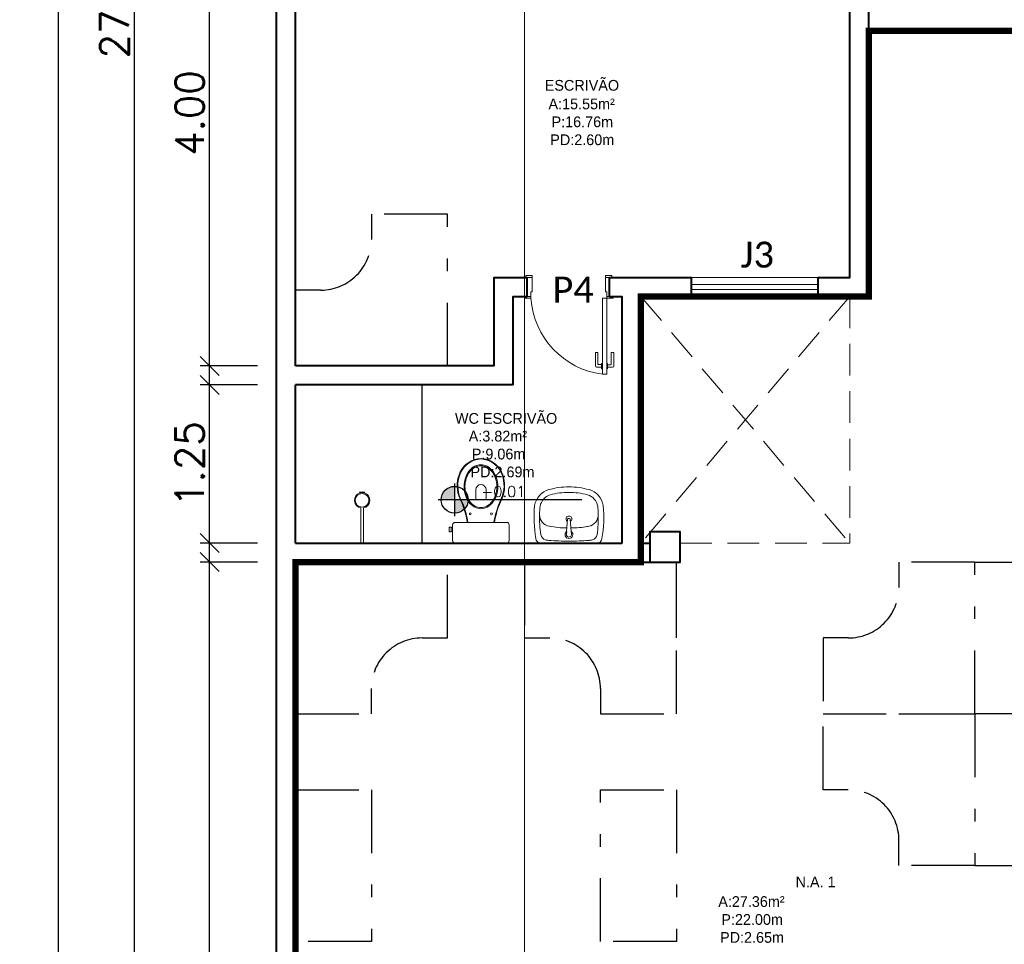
# Model space of a CAD drawing. Header units: millimetres. Extents: x 26 to 1362, y 24 to 358.
# Tile 63 of 256: x 542 to 550, y 141 to 148. Entities that reach past the tile are written whole.
import ezdxf
from ezdxf.lldxf.tags import DXFTag

# ---------------------------------------------------------------- set-up
doc = ezdxf.new("R2010")
doc.units = ezdxf.units.MM
doc.linetypes.add('DIVIDE', pattern=[1.25, 0.5, -0.25, 0, -0.25, 0, -0.25])
doc.linetypes.add('TRACEJADO_G', pattern=[0.375, 0.25, -0.125])
for name, color, linetype in [('ARQ-LINHACORTE', 3, 'DIVIDE'), ('ARQ-PISO', 8, 'Continuous'), ('PDF4_Text', 7, 'Continuous')]:
    doc.layers.add(name, color=color, linetype=linetype)
for name, color, linetype, lineweight in [('MB_ALVENARIA', 7, 'Continuous', 40), ('MB_COTA', 7, 'Continuous', 13), ('MB_ESQUADRIA', 7, 'Continuous', 5), ('MB_MOBILIÁRIO', 8, 'Continuous', 13), ('MB_TEXTO_0', 7, 'Continuous', 13), ('TEXTO', 7, 'Continuous', 20)]:
    doc.layers.add(name, color=color, linetype=linetype, lineweight=lineweight)
doc.styles.add('AVANT', font='txt')
doc.styles.add('PDF Calibri', font='calibri.ttf')
doc.styles.add('ROMANS', font='romans.shx')
tags = doc.linetypes.add('DASHDOT', pattern=[1, 0.5, -0.25, 0, -0.25]).pattern_tags.tags
tags[10:11] = [DXFTag(74, 4), DXFTag(75, 0), DXFTag(340, '0'), DXFTag(46, 1.0), DXFTag(50, 0.0), DXFTag(44, 0.0), DXFTag(45, 0.0)]
tags[8:9] = [DXFTag(74, 4), DXFTag(75, 0), DXFTag(340, '0'), DXFTag(46, 1.0), DXFTag(50, 0.0), DXFTag(44, 0.0), DXFTag(45, 0.0)]
tags[6:7] = [DXFTag(74, 4), DXFTag(75, 0), DXFTag(340, '0'), DXFTag(46, 1.0), DXFTag(50, 0.0), DXFTag(44, 0.0), DXFTag(45, 0.0)]
tags[4:5] = [DXFTag(74, 4), DXFTag(75, 0), DXFTag(340, '0'), DXFTag(46, 1.0), DXFTag(50, 0.0), DXFTag(44, 0.0), DXFTag(45, 0.0)]
doc.dimstyles.new('LOHAINA 1-150', dxfattribs={"dimscale": 1.5, "dimtxt": 0.15, "dimasz": 0.1, "dimexe": 0.05, "dimexo": 0.1, "dimgap": 0.03, "dimtad": 1, "dimzin": 5, "dimdsep": 46, "dimtxsty": 'ROMANS', "dimblk": 'OBLIQUE', "dimcen": 0, "dimdle": 0.05, "dimclrd": 256, "dimclre": 256, "dimadec": 0, "dimazin": 0, "dimtfac": 1, "dimtofl": 0, "dimtmove": 2, "dimatfit": 3, "dimfxl": 0.04, "dimtolj": 1, "dimtzin": 1, "dimarcsym": 0})

# ---------------------------------------------------------------- blocks, each defined once
blk = doc.blocks.new('_Oblique')
at = {"color": 0, "linetype": 'ByBlock', "lineweight": -2}
blk.add_line((-0.5, -0.5), (0.5, 0.5), dxfattribs=at)
blk = doc.blocks.new('*D133')
at = {"layer": 'DEFPOINTS', "color": 0, "transparency": 16777216}
for p in [(542.852, 162.3915), (543.9756, 162.3915), (543.9756, 134.4815)]:
    blk.add_point(p, dxfattribs=at)
at = {"layer": 'MB_COTA', "lineweight": -2, "transparency": 16777216}
for p, q in [((542.852, 134.4065), (542.852, 162.4665)), ((543.8256, 162.3915), (542.777, 162.3915)), ((543.8256, 134.4815), (542.777, 134.4815))]:
    blk.add_line(p, q, dxfattribs=at)
at = {"layer": 'MB_COTA', "lineweight": -2, "transparency": 16777216, "xscale": 0.15, "yscale": 0.15, "zscale": 0.15}
for p, rotation in [((542.852, 162.3915), 90), ((542.852, 134.4815), 270)]:
    blk.add_blockref('_Oblique', p, dxfattribs=dict(at, rotation=rotation))
at = {"layer": 'MB_COTA', "color": 0, "transparency": 16777216, "insert": (542.6945, 148.4365), "char_height": 0.225, "attachment_point": 5, "rotation": 90, "style": 'ROMANS'}
blk.add_mtext('\\A1;27.91', dxfattribs=at)
blk = doc.blocks.new('*D135')
at = {"layer": 'DEFPOINTS', "color": 0, "transparency": 16777216}
for p in [(543.4461, 144.0215), (543.9756, 144.0215), (543.9756, 137.1015)]:
    blk.add_point(p, dxfattribs=at)
at = {"layer": 'MB_COTA', "lineweight": -2, "transparency": 16777216}
for p, q in [((543.4461, 137.0265), (543.4461, 144.0965)), ((543.8256, 144.0215), (543.3711, 144.0215)), ((543.8256, 137.1015), (543.3711, 137.1015))]:
    blk.add_line(p, q, dxfattribs=at)
at = {"layer": 'MB_COTA', "lineweight": -2, "transparency": 16777216, "xscale": 0.15, "yscale": 0.15, "zscale": 0.15}
for p, rotation in [((543.4461, 144.0215), 90), ((543.4461, 137.1015), 270)]:
    blk.add_blockref('_Oblique', p, dxfattribs=dict(at, rotation=rotation))
at = {"layer": 'MB_COTA', "color": 0, "transparency": 16777216, "insert": (543.2886, 140.5615), "char_height": 0.225, "attachment_point": 5, "rotation": 90, "style": 'ROMANS'}
blk.add_mtext('\\A1;6.92', dxfattribs=at)
blk = doc.blocks.new('*D136')
at = {"layer": 'DEFPOINTS', "color": 0, "transparency": 16777216}
for p in [(543.9756, 179.4015), (542.2504, 134.4815), (543.9756, 134.4815)]:
    blk.add_point(p, dxfattribs=at)
at = {"layer": 'MB_COTA', "lineweight": -2, "transparency": 16777216}
for p, q in [((542.2504, 179.4765), (542.2504, 134.4065)), ((543.8256, 179.4015), (542.1754, 179.4015)), ((543.8256, 134.4815), (542.1754, 134.4815))]:
    blk.add_line(p, q, dxfattribs=at)
at = {"layer": 'MB_COTA', "lineweight": -2, "transparency": 16777216, "xscale": 0.15, "yscale": 0.15, "zscale": 0.15}
for p, rotation in [((542.2504, 179.4015), 90), ((542.2504, 134.4815), 270)]:
    blk.add_blockref('_Oblique', p, dxfattribs=dict(at, rotation=rotation))
at = {"layer": 'MB_COTA', "color": 0, "transparency": 16777216, "insert": (542.0929, 156.9415), "char_height": 0.225, "attachment_point": 5, "rotation": 90, "style": 'ROMANS'}
blk.add_mtext('\\A1;44.92', dxfattribs=at)
blk = doc.blocks.new('*D137')
at = {"layer": 'DEFPOINTS', "color": 0, "transparency": 16777216}
for p in [(543.4461, 149.5715), (543.9756, 149.5715), (543.9756, 145.5715)]:
    blk.add_point(p, dxfattribs=at)
at = {"layer": 'MB_COTA', "lineweight": -2, "transparency": 16777216}
for p, q in [((543.8256, 149.5715), (543.3711, 149.5715)), ((543.4461, 145.4965), (543.4461, 149.6465)), ((543.8256, 145.5715), (543.3711, 145.5715))]:
    blk.add_line(p, q, dxfattribs=at)
at = {"layer": 'MB_COTA', "lineweight": -2, "transparency": 16777216, "xscale": 0.15, "yscale": 0.15, "zscale": 0.15}
for p, rotation in [((543.4461, 149.5715), 90), ((543.4461, 145.5715), 270)]:
    blk.add_blockref('_Oblique', p, dxfattribs=dict(at, rotation=rotation))
at = {"layer": 'MB_COTA', "color": 0, "transparency": 16777216, "insert": (543.2886, 147.5715), "char_height": 0.225, "attachment_point": 5, "rotation": 90, "style": 'ROMANS'}
blk.add_mtext('\\A1;4.00', dxfattribs=at)
blk = doc.blocks.new('*D138')
at = {"layer": 'DEFPOINTS', "color": 0, "transparency": 16777216}
for p in [(543.4461, 145.4215), (543.9756, 145.4215), (543.9756, 144.1715)]:
    blk.add_point(p, dxfattribs=at)
at = {"layer": 'MB_COTA', "lineweight": -2, "transparency": 16777216}
for p, q in [((543.4461, 144.0965), (543.4461, 145.4965)), ((543.8256, 145.4215), (543.3711, 145.4215)), ((543.8256, 144.1715), (543.3711, 144.1715))]:
    blk.add_line(p, q, dxfattribs=at)
at = {"layer": 'MB_COTA', "lineweight": -2, "transparency": 16777216, "xscale": 0.15, "yscale": 0.15, "zscale": 0.15}
for p, rotation in [((543.4461, 145.4215), 90), ((543.4461, 144.1715), 270)]:
    blk.add_blockref('_Oblique', p, dxfattribs=dict(at, rotation=rotation))
at = {"layer": 'MB_COTA', "color": 0, "transparency": 16777216, "insert": (543.2886, 144.7965), "char_height": 0.225, "attachment_point": 5, "rotation": 90, "style": 'ROMANS'}
blk.add_mtext('\\A1;1.25', dxfattribs=at)

msp = doc.modelspace()

# ---------------------------------------------------------------- hatches: boundary and pattern name
at = {"transparency": 33554687}
h = msp.add_hatch(color=9, dxfattribs=at)
h.paths.add_polyline_path([(545.3831, 144.5138), (545.3831, 144.4075, 0.414214), (545.4894, 144.5138)])
h.paths.add_polyline_path([(545.3831, 144.5138), (545.3831, 144.6201, 0.414214), (545.2768, 144.5138)])

# ---------------------------------------------------------------- linework, layer by layer
for p, q in [((545.3831, 144.3842), (545.3831, 144.6434)), ((546.3878, 144.5138), (545.2535, 144.5138))]:
    msp.add_line(p, q, dxfattribs=at)
msp.add_circle((545.3831, 144.5138), 0.1063, dxfattribs=at)
at = {"layer": 'ARQ-LINHACORTE', "color": 7, "true_color": 0xffffff}
for q in [(544.7256, 144.0215), (544.1256, 143.4215)]:
    msp.add_line((544.1256, 144.0215), q, dxfattribs=at)
at = {"layer": 'ARQ-LINHACORTE', "color": 30, "true_color": 0xf26722, "const_width": 0.05}
msp.add_lwpolyline([(544.1256, 137.1015), (547.3756, 137.1015), (547.3756, 140.2215), (551.3256, 140.2215), (551.3256, 148.2215), (548.6556, 148.2215), (548.6556, 146.1215), (546.8556, 146.1215), (546.8556, 144.0215), (544.1256, 144.0215), (544.1256, 137.1015)], dxfattribs=at)
at = {"layer": 'ARQ-LINHACORTE', "color": 3}
for points in [[(544.7256, 145.5715), (545.3256, 145.5715), (545.3256, 146.7715), (544.7256, 146.7715), (544.7256, 146.5715, -0.414214), (544.3256, 146.1715), (544.1256, 146.1715), (544.1256, 145.5715), (545.3256, 145.5715), (545.3256, 146.1715)], [(544.7256, 144.0215), (544.1256, 144.0215), (544.1256, 142.8215), (544.7256, 142.8215), (544.7256, 143.0215, -0.414214), (545.1256, 143.4215), (545.3256, 143.4215), (545.3256, 144.0215), (544.1256, 144.0215), (544.1256, 143.4215)], [(547.1356, 143.4215), (547.1356, 144.0215), (545.9356, 144.0215), (545.9356, 143.4215), (546.1356, 143.4215, -0.414214), (546.5356, 143.0215), (546.5356, 142.8215), (547.1356, 142.8215), (547.1356, 144.0215), (546.5356, 144.0215)], [(548.8944, 142.8215), (549.4944, 142.8215), (549.4944, 144.0215), (548.8944, 144.0215), (548.8944, 143.8215, -0.414214), (548.4944, 143.4215), (548.2944, 143.4215), (548.2944, 142.8215), (549.4944, 142.8215), (549.4944, 143.4215)], [(550.0944, 142.8215), (549.4944, 142.8215), (549.4944, 144.0215), (550.0944, 144.0215), (550.0944, 143.8215, 0.414214), (550.4944, 143.4215), (550.6944, 143.4215), (550.6944, 142.8215), (549.4944, 142.8215), (549.4944, 143.4215)], [(548.8944, 142.8215), (549.4944, 142.8215), (549.4944, 141.6215), (548.8944, 141.6215), (548.8944, 141.8215, 0.414214), (548.4944, 142.2215), (548.2944, 142.2215), (548.2944, 142.8215), (549.4944, 142.8215), (549.4944, 142.2215)], [(550.0944, 142.8215), (549.4944, 142.8215), (549.4944, 141.6215), (550.0944, 141.6215), (550.0944, 141.8215, -0.414214), (550.4944, 142.2215), (550.6944, 142.2215), (550.6944, 142.8215), (549.4944, 142.8215), (549.4944, 142.2215)]]:
    msp.add_lwpolyline(points, format="xyb", dxfattribs=at)
for points in [[(544.7256, 141.0215), (544.1256, 141.0215), (544.1256, 142.2215), (544.7256, 142.2215)], [(547.1356, 141.0215), (546.5356, 141.0215), (546.5356, 142.2215), (547.1356, 142.2215)]]:
    msp.add_lwpolyline(points, close=True, dxfattribs=at)
at = {"layer": 'ARQ-PISO'}
msp.add_line((545.1256, 144.1715), (545.1256, 145.4215), dxfattribs=at)
at = {"layer": 'MB_ALVENARIA'}
for p, q in [((543.9756, 134.4815), (543.9756, 179.4015)), ((544.1256, 145.5715), (544.1256, 149.5715)), ((546.6056, 146.2715), (546.8556, 146.2715)), ((546.8556, 146.1215), (546.8556, 144.1715)), ((544.1256, 144.1715), (544.1256, 145.4215)), ((544.1256, 137.1015), (544.1256, 144.0215))]:
    msp.add_line(p, q, dxfattribs=at)
for points in [[(548.2556, 146.1215), (548.6556, 146.1215), (548.6556, 148.5715)], [(548.2556, 146.2715), (548.5056, 146.2715), (548.5056, 148.5715)], [(545.6956, 145.5715), (545.6956, 146.2715), (545.9556, 146.2715)], [(545.9556, 146.1215), (545.9556, 146.2715)], [(546.6056, 146.1215), (546.6056, 146.2715)], [(546.8556, 146.2715), (547.2556, 146.2715)], [(547.2556, 146.1215), (547.2556, 146.2715)], [(548.2556, 146.1215), (548.2556, 146.2715)], [(545.8456, 145.4215), (545.8456, 146.1215), (545.9556, 146.1215)], [(546.6056, 146.1215), (546.7056, 146.1215), (546.7056, 144.1715)], [(546.8556, 146.1215), (547.2556, 146.1215)], [(545.6956, 145.5715), (544.1256, 145.5715)], [(545.8456, 145.4215), (544.1256, 145.4215)], [(546.9256, 144.0215), (547.1656, 144.0215), (547.1656, 144.2615), (546.9256, 144.2615), (546.9256, 144.0215)], [(544.1256, 144.1715), (546.7056, 144.1715)], [(544.1256, 144.1715), (546.7056, 144.1715), (546.7056, 144.1715)], [(546.8556, 144.1715), (546.9256, 144.1715)], [(544.1256, 144.0215), (546.9256, 144.0215)]]:
    msp.add_lwpolyline(points, dxfattribs=at)
at = {"layer": 'MB_ESQUADRIA'}
for p, q in [((545.9955, 146.2715), (545.9605, 146.2715)), ((545.9955, 146.2715), (545.9605, 146.2715)), ((545.9956, 146.1565), (545.9955, 146.2715)), ((545.9956, 146.1565), (545.9955, 146.2715)), ((546.5756, 146.1565), (546.5757, 146.2715)), ((546.5756, 146.1565), (546.5757, 146.2715)), ((546.5756, 146.1565), (546.5757, 146.2715)), ((546.5756, 146.1565), (546.5757, 146.2715)), ((546.5757, 146.2715), (546.6107, 146.2715)), ((546.5757, 146.2715), (546.6107, 146.2715)), ((546.5757, 146.2715), (546.6107, 146.2715)), ((546.5757, 146.2715), (546.6107, 146.2715)), ((546.6056, 146.2715), (546.6056, 146.2715)), ((545.9856, 146.1565), (545.9956, 146.1565)), ((545.9856, 146.1565), (545.9856, 146.1215)), ((545.9856, 146.1565), (545.9956, 146.1565)), ((545.9856, 146.1565), (545.9856, 146.1215)), ((546.5856, 146.1565), (546.5756, 146.1565)), ((546.5856, 146.1565), (546.5756, 146.1565)), ((546.5856, 146.1565), (546.5756, 146.1565)), ((546.5856, 146.1565), (546.5756, 146.1565)), ((546.5856, 146.1565), (546.5856, 146.1215)), ((546.5856, 146.1565), (546.5856, 146.1215)), ((546.5856, 146.1565), (546.5856, 146.1215)), ((546.5856, 146.1565), (546.5856, 146.1215)), ((545.9856, 146.1215), (545.9606, 146.1215)), ((545.9856, 146.1215), (545.9606, 146.1215)), ((546.5856, 146.1215), (546.6106, 146.1215)), ((546.5856, 146.1215), (546.6106, 146.1215)), ((546.5856, 146.1215), (546.6106, 146.1215)), ((546.5856, 146.1215), (546.6106, 146.1215)), ((546.6056, 146.1215), (546.6056, 146.1215)), ((546.4952, 145.572), (546.4953, 145.679)), ((546.4952, 145.572), (546.4953, 145.679)), ((546.4953, 145.679), (546.5153, 145.679)), ((546.4953, 145.679), (546.5153, 145.679)), ((546.5153, 145.679), (546.5153, 145.587)), ((546.5153, 145.679), (546.5153, 145.587)), ((546.6203, 145.6789), (546.6202, 145.5869)), ((546.6203, 145.6789), (546.6202, 145.5869)), ((546.6403, 145.6789), (546.6203, 145.6789)), ((546.6403, 145.6789), (546.6203, 145.6789)), ((546.6402, 145.5719), (546.6403, 145.6789)), ((546.6402, 145.5719), (546.6403, 145.6789)), ((546.5439, 145.562), (546.5052, 145.562)), ((546.5439, 145.562), (546.5052, 145.562)), ((546.5202, 145.582), (546.5439, 145.582)), ((546.5202, 145.582), (546.5439, 145.582)), ((546.5439, 145.592), (546.5502, 145.592)), ((546.5439, 145.5494), (546.5439, 145.592)), ((546.5439, 145.592), (546.5502, 145.592)), ((546.5439, 145.5494), (546.5439, 145.592)), ((546.5502, 145.5494), (546.5439, 145.5494)), ((546.5502, 145.5494), (546.5439, 145.5494)), ((546.5916, 145.592), (546.5852, 145.592)), ((546.5916, 145.592), (546.5852, 145.592)), ((546.5852, 145.5494), (546.5916, 145.5494)), ((546.5852, 145.5494), (546.5916, 145.5494)), ((546.5916, 145.5494), (546.5916, 145.592)), ((546.5916, 145.5494), (546.5916, 145.592)), ((546.6152, 145.5819), (546.5916, 145.5819)), ((546.6152, 145.5819), (546.5916, 145.5819)), ((546.5916, 145.5619), (546.6302, 145.5619)), ((546.5916, 145.5619), (546.6302, 145.5619))]:
    msp.add_line(p, q, dxfattribs=at)
for points in [[(545.9955, 146.2715), (545.9955, 146.2865), (545.9455, 146.2865), (545.9455, 146.2715), (545.9605, 146.2715)], [(545.9955, 146.2715), (545.9955, 146.2865), (545.9455, 146.2865), (545.9455, 146.2715), (545.9605, 146.2715)], [(546.5757, 146.2715), (546.5757, 146.2865), (546.6257, 146.2865), (546.6257, 146.2715), (546.6107, 146.2715)], [(546.5757, 146.2715), (546.5757, 146.2865), (546.6257, 146.2865), (546.6257, 146.2715), (546.6107, 146.2715)], [(546.5757, 146.2715), (546.5757, 146.2865), (546.6257, 146.2865), (546.6257, 146.2715), (546.6107, 146.2715)], [(546.5757, 146.2715), (546.5757, 146.2865), (546.6257, 146.2865), (546.6257, 146.2715), (546.6107, 146.2715)], [(548.2556, 146.2715), (547.2556, 146.2715)], [(547.2556, 146.2165), (548.2556, 146.2165)], [(547.2556, 146.1765), (548.2556, 146.1765)], [(545.9606, 146.1215), (545.9356, 146.1215), (545.9356, 146.1065), (545.9856, 146.1065), (545.9856, 146.1215), (545.9856, 146.1215)], [(545.9606, 146.1215), (545.9356, 146.1215), (545.9356, 146.1065), (545.9856, 146.1065), (545.9856, 146.1215), (545.9856, 146.1215)], [(546.5506, 145.5065), (546.5506, 146.1065), (546.5856, 146.1065), (546.5856, 145.5065), (546.5506, 145.5065)], [(546.6106, 146.1215), (546.6356, 146.1215), (546.6356, 146.1065), (546.5856, 146.1065), (546.5856, 146.1215), (546.5856, 146.1215)], [(546.6106, 146.1215), (546.6356, 146.1215), (546.6356, 146.1065), (546.5856, 146.1065), (546.5856, 146.1215), (546.5856, 146.1215)], [(546.6106, 146.1215), (546.6356, 146.1215), (546.6356, 146.1065), (546.5856, 146.1065), (546.5856, 146.1215), (546.5856, 146.1215)], [(546.6106, 146.1215), (546.6356, 146.1215), (546.6356, 146.1065), (546.5856, 146.1065), (546.5856, 146.1215), (546.5856, 146.1215)], [(547.2556, 146.1215), (548.2556, 146.1215)]]:
    msp.add_lwpolyline(points, dxfattribs=at)
at = {"layer": 'MB_ESQUADRIA', "linetype": 'TRACEJADO_G'}
for points in [[(546.8556, 146.1215), (548.5056, 144.1715)], [(548.5056, 146.1215), (546.8556, 144.1715)], [(548.5056, 146.1215), (548.5056, 144.1715)], [(547.1656, 144.1715), (548.5056, 144.1715)]]:
    msp.add_lwpolyline(points, dxfattribs=at)
at = {"layer": 'MB_ESQUADRIA'}
for centre, radius, start, end in [((546.6329, 146.1499), 0.6487, 183.84016, 262.71463), ((546.6329, 146.1499), 0.6487, 183.84016, 262.71463), ((546.5052, 145.572), 0.01, 179.97107, 269.97107), ((546.5052, 145.572), 0.01, 179.97107, 269.97107), ((546.5203, 145.587), 0.005, 179.97107, 269.97107), ((546.5203, 145.587), 0.005, 179.97107, 269.97107), ((546.6152, 145.5869), 0.005, 269.97107, 359.97107), ((546.6152, 145.5869), 0.005, 269.97107, 359.97107), ((546.6302, 145.5719), 0.01, 269.97107, 359.97107), ((546.6302, 145.5719), 0.01, 269.97107, 359.97107)]:
    msp.add_arc(centre, radius, start, end, dxfattribs=at)
at = {"layer": 'MB_MOBILIÁRIO'}
for p, q in [((544.6317, 144.5732), (544.6335, 144.5676)), ((544.6517, 144.5768), (544.6517, 144.5704)), ((544.6517, 144.5768), (544.6517, 144.5704)), ((544.6694, 144.5677), (544.6711, 144.5732)), ((544.6417, 144.4496), (544.6417, 144.1715)), ((544.6617, 144.4496), (544.6617, 144.1715)), ((546.2675, 144.2634), (546.276, 144.3611)), ((546.281, 144.3657), (546.2914, 144.3657)), ((546.304, 144.2632), (546.2964, 144.3611)), ((546.2667, 144.2418), (546.2684, 144.2631)), ((546.3057, 144.2418), (546.304, 144.2632)), ((544.6617, 144.1715), (544.6417, 144.1715)), ((545.3872, 144.1715), (545.7945, 144.1715))]:
    msp.add_line(p, q, dxfattribs=at)
for points in [[(545.5905, 144.4435, -0.124451), (545.5414, 144.4559, -0.105729), (545.4962, 144.4945, -0.086876), (545.4677, 144.549, -0.077041), (545.4571, 144.6175, -0.077041), (545.4677, 144.6859, -0.086876), (545.4962, 144.7405, -0.105729), (545.5414, 144.779, -0.124451), (545.5905, 144.7914, -0.124451), (545.6396, 144.779, -0.105729), (545.6848, 144.7405, -0.086876), (545.7133, 144.6859, -0.077041), (545.7239, 144.6175, -0.077041), (545.7133, 144.549, -0.086876), (545.6848, 144.4945, -0.105729), (545.6396, 144.4559, -0.124451)], [(545.5905, 144.4516, -0.124451), (545.5446, 144.4632, -0.105729), (545.5017, 144.4997, -0.086876), (545.4746, 144.5518, -0.077041), (545.4644, 144.6175, -0.077041), (545.4746, 144.6831, -0.086876), (545.5017, 144.7352, -0.105729), (545.5446, 144.7717, -0.124451), (545.5905, 144.7833, -0.124451), (545.6364, 144.7717, -0.105729), (545.6792, 144.7352, -0.086876), (545.7064, 144.6831, -0.077041), (545.7166, 144.6175, -0.077041), (545.7064, 144.5518, -0.086876), (545.6792, 144.4997, -0.105729), (545.6364, 144.4632, -0.124451)]]:
    msp.add_lwpolyline(points, format="xyb", close=True, dxfattribs=at)
for points in [[(545.5504, 144.5938), (545.5504, 144.5165), (545.5912, 144.5165)], [(545.6313, 144.5938), (545.6313, 144.5165), (545.5905, 144.5165)], [(545.3543, 144.2968), (545.3392, 144.2968), (545.3392, 144.2789), (545.3392, 144.261), (545.3543, 144.261), (545.3543, 144.2638), (545.3672, 144.2638)], [(545.3543, 144.2968), (545.3543, 144.2939)], [(545.3543, 144.2638), (545.3543, 144.2939)], [(545.3543, 144.2939), (545.3672, 144.2939)], [(545.3872, 144.1715), (545.3872, 144.1715), (545.3793, 144.1729), (545.3729, 144.1772), (545.3686, 144.1837), (545.3672, 144.1915), (545.3672, 144.3154), (545.3672, 144.3154), (545.3686, 144.3232), (545.3729, 144.3297), (545.3793, 144.334), (545.3872, 144.3354), (545.5905, 144.3354)], [(545.4881, 144.3361), (545.4881, 144.3361), (545.4883, 144.3354)], [(545.7945, 144.1715), (545.7945, 144.1715), (545.8024, 144.1729), (545.8081, 144.1772), (545.8124, 144.1837), (545.8138, 144.1915), (545.8138, 144.3154), (545.8138, 144.3154), (545.8124, 144.3232), (545.8081, 144.3297), (545.8024, 144.334), (545.7945, 144.3354), (545.5905, 144.3354)], [(545.6929, 144.3361), (545.6929, 144.3361), (545.6927, 144.3354)]]:
    msp.add_lwpolyline(points, dxfattribs=at)
for centre, radius in [((544.6517, 144.5096), 0.0541), ((545.5067, 144.4023), 0.00752), ((545.675, 144.4023), 0.00752)]:
    msp.add_circle(centre, radius, dxfattribs=at)
for centre, radius, start, end in [((545.5988, 144.6516), 0.1898, 92.79189, 154.23754), ((545.5988, 144.6516), 0.1851, 92.79189, 154.23754), ((545.5822, 144.6516), 0.1851, 25.76246, 87.20811), ((545.5822, 144.6516), 0.1898, 25.76246, 87.20811), ((545.658, 144.6246), 0.2549, 154.55417, 197.90961), ((545.6543, 144.6249), 0.2467, 154.23754, 198.13298), ((545.5267, 144.6249), 0.2467, 341.86702, 25.76246), ((545.523, 144.6246), 0.2549, 342.09039, 25.44583), ((545.5909, 144.5938), 0.0404, 0, 180), ((544.6517, 144.5096), 0.0608, 107.38796, 260.53127), ((544.6322, 144.5734), 0.000485, 83.97868, 197.38796), ((544.6363, 144.6124), 0.0388, 263.97868, 293.35334), ((544.6517, 144.5096), 0.0608, 73.0092, 107.38796), ((544.667, 144.6124), 0.0388, 246.64666, 275.28949), ((544.6517, 144.5096), 0.0608, 279.46873, 73.0092), ((544.6706, 144.5733), 0.000485, 343.0092, 95.28949), ((518.7778, 133.4329), 28.863, 22.48168, 22.6462), ((520.2159, 134.0316), 27.3099, 22.47426, 22.64856), ((570.9651, 134.0316), 27.3099, 157.35144, 157.52574), ((572.4032, 133.4329), 28.863, 157.3538, 157.51832), ((544.7321, 144.205), 0.7626, 9.83702, 20.30912), ((544.7321, 144.205), 0.7673, 9.83702, 20.30912), ((546.4489, 144.205), 0.7673, 159.69088, 170.16298), ((546.4489, 144.205), 0.7626, 159.69088, 170.16298), ((546.281, 144.3607), 0.005, 90, 175.55374), ((546.2914, 144.3607), 0.005, 4.44626, 90), ((546.2862, 144.2388), 0.0309, 127.13786, 52.86214), ((546.2862, 144.2388), 0.0197, 171.10748, 8.89252)]:
    msp.add_arc(centre, radius, start, end, dxfattribs=at)
for points in [[(546.1275, 144.594), (546.0687, 144.5779), (546.0255, 144.5278), (546.0151, 144.4675)], [(546.2862, 144.6154), (546.2326, 144.6154), (546.1792, 144.6082), (546.1275, 144.594)], [(546.4449, 144.594), (546.3932, 144.6082), (546.3398, 144.6154), (546.2862, 144.6154)], [(546.5573, 144.4675), (546.5469, 144.5278), (546.5037, 144.5779), (546.4449, 144.594)], [(546.139, 144.5528), (546.0971, 144.5413), (546.0662, 144.5056), (546.0579, 144.4627)], [(546.2862, 144.5726), (546.2365, 144.5726), (546.187, 144.5659), (546.139, 144.5528)], [(546.4334, 144.5528), (546.3854, 144.5659), (546.3359, 144.5726), (546.2862, 144.5726)], [(546.5145, 144.4627), (546.5062, 144.5056), (546.4753, 144.5413), (546.4334, 144.5528)], [(546.0151, 144.4675), (546.0071, 144.3805), (546.0105, 144.2927), (546.0253, 144.2065)], [(546.0579, 144.4627), (546.0559, 144.4409), (546.0547, 144.4191), (546.0542, 144.3972)], [(546.5182, 144.3972), (546.5177, 144.4191), (546.5165, 144.4409), (546.5145, 144.4627)], [(546.5471, 144.2065), (546.5619, 144.2927), (546.5653, 144.3805), (546.5573, 144.4675)], [(546.0542, 144.3972), (546.053, 144.3441), (546.0563, 144.291), (546.0639, 144.2385)], [(546.0542, 144.3972), (546.0532, 144.3511), (546.0864, 144.3113), (546.132, 144.3042)], [(546.4428, 144.3046), (546.4873, 144.3128), (546.5192, 144.352), (546.5182, 144.3972)], [(546.5085, 144.2385), (546.5161, 144.291), (546.5194, 144.3441), (546.5182, 144.3972)], [(546.1312, 144.3043), (546.1772, 144.2959), (546.2238, 144.2914), (546.2706, 144.2911)], [(546.3019, 144.2911), (546.346, 144.2914), (546.39, 144.2954), (546.4335, 144.3029)], [(546.4286, 144.3021), (546.4334, 144.3029), (546.4381, 144.3037), (546.4428, 144.3046)], [(546.0254, 144.206), (546.0279, 144.1916), (546.0365, 144.179), (546.0491, 144.1715)], [(546.0639, 144.2385), (546.0668, 144.2185), (546.0814, 144.2022), (546.101, 144.1971)], [(546.4714, 144.1971), (546.491, 144.2022), (546.5056, 144.2185), (546.5085, 144.2385)], [(546.5233, 144.1715), (546.5359, 144.179), (546.5445, 144.1916), (546.547, 144.206)], [(546.2862, 144.1715), (546.2862, 144.1715), (546.0491, 144.1715), (546.0491, 144.1715)], [(546.101, 144.1971), (546.1093, 144.195), (546.1178, 144.1936), (546.1264, 144.1929)], [(546.1264, 144.1929), (546.1796, 144.1886), (546.2329, 144.1865), (546.2862, 144.1865)], [(546.2862, 144.1865), (546.3395, 144.1865), (546.3928, 144.1886), (546.446, 144.1929)], [(546.2862, 144.1715), (546.2862, 144.1715), (546.5233, 144.1715), (546.5233, 144.1715)], [(546.446, 144.1929), (546.4546, 144.1936), (546.4631, 144.195), (546.4714, 144.1971)]]:
    msp.add_open_spline(points, degree=3, dxfattribs=at)
msp.add_open_spline([(546.2978, 144.3433), (546.3044, 144.3472), (546.3087, 144.3544), (546.3087, 144.3626), (546.3087, 144.3626), (546.3087, 144.375), (546.2986, 144.3851), (546.2862, 144.3851), (546.2862, 144.3851), (546.2738, 144.3851), (546.2637, 144.375), (546.2637, 144.3626), (546.2637, 144.3544), (546.2681, 144.3472), (546.2746, 144.3433)], degree=3, knots=[0.3352857, 0.3352857, 0.3352857, 0.3352857, 0.5, 0.5, 0.5, 0.625, 0.75, 0.75, 0.75, 0.875, 1, 1, 1, 1.164877, 1.164877, 1.164877, 1.164877], dxfattribs=at)
at = {"layer": 'TEXTO', "linetype": 'DASHDOT', "ltscale": 2}
msp.add_line((545.9356, 170.6615), (545.9356, 131.3162), dxfattribs=at)

# ---------------------------------------------------------------- texts
at = {"layer": 'MB_TEXTO_0'}
for s, style, p in [('ESCRIVÃO', 'AVANT', (546.0953, 147.7475)), ('A:15.55m²', 'AVANT', (546.1246, 147.6006)), ('P:16.76m', 'AVANT', (546.1489, 147.459)), ('PD:2.60m', 'AVANT', (546.1388, 147.3173)), ('WC ESCRIVÃO', 'AVANT', (545.3856, 145.1145)), ('A:3.82m²', 'AVANT', (545.4942, 144.9746)), ('P:9.06m', 'AVANT', (545.5185, 144.833)), ('PD:2.69m', 'AVANT', (545.5083, 144.6913)), ('-0.01', 'ROMANS', (545.5933, 144.5361)), ('A:27.36m²', 'AVANT', (547.4665, 141.2952)), ('P:22.00m', 'AVANT', (547.4908, 141.1536)), ('PD:2.65m', 'AVANT', (547.4807, 141.0119))]:
    msp.add_text(s, height=0.085, rotation=360, dxfattribs=dict(at, style=style)).set_placement(p)
at = {"layer": 'MB_TEXTO_0', "color": 3, "style": 'AVANT'}
msp.add_text('N.A. 1', height=0.085, rotation=360, dxfattribs=at).set_placement((548.0778, 141.4502))
at = {"layer": 'PDF4_Text', "char_height": 0.20477, "attachment_point": 4, "style": 'PDF Calibri'}
for s, insert in [('J3', (547.6434, 146.4508)), ('P4', (546.1559, 146.1757))]:
    msp.add_mtext(s, dxfattribs=dict(at, insert=insert))

# ---------------------------------------------------------------- dimensions: what is measured, and where the dimension line sits
at = {"layer": 'MB_COTA'}
for base, p1, p2, picture, middle in [((542.2504, 134.4815), (543.9756, 179.4015), (543.9756, 134.4815), '*D136', (542.0929, 156.9415)), ((542.852, 162.3915), (543.9756, 134.4815), (543.9756, 162.3915), '*D133', (542.6945, 148.4365)), ((543.4461, 149.5715), (543.9756, 145.5715), (543.9756, 149.5715), '*D137', (543.2886, 147.5715)), ((543.4461, 145.4215), (543.9756, 144.1715), (543.9756, 145.4215), '*D138', (543.2886, 144.7965)), ((543.4461, 144.0215), (543.9756, 137.1015), (543.9756, 144.0215), '*D135', (543.2886, 140.5615))]:
    dim = msp.add_linear_dim(base=base, p1=p1, p2=p2, angle=90, dimstyle='LOHAINA 1-150', dxfattribs=at)
    dim.commit()
    dim.dimension.update_dxf_attribs({"geometry": picture, "text_midpoint": middle})

doc.saveas('drawing.dxf')
